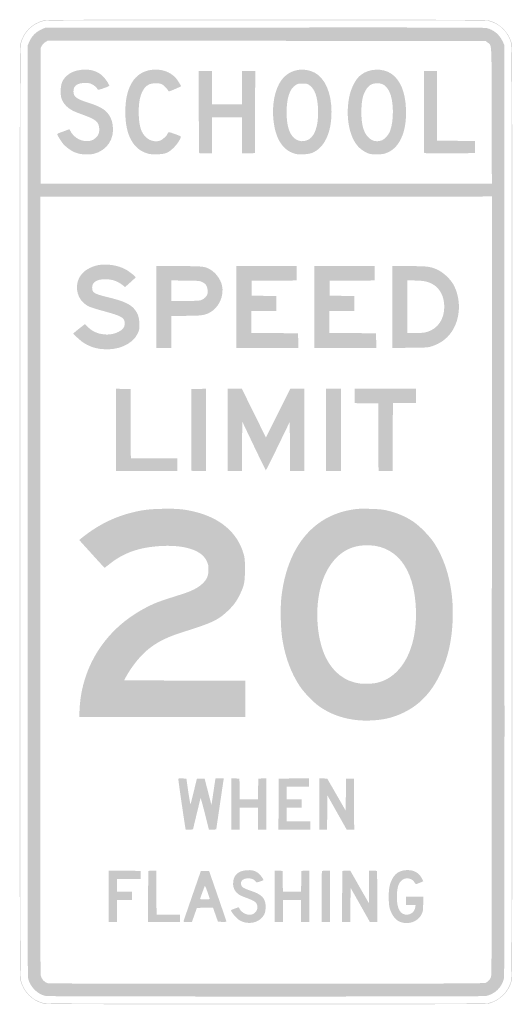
# Model space of a CAD drawing. Header units: inches. Extents: x -12 to 12, y -24 to 24.
import ezdxf

# ---------------------------------------------------------------- set-up
doc = ezdxf.new("R2010")
doc.units = ezdxf.units.IN
doc.header["$MEASUREMENT"] = 0

msp = doc.modelspace()

# ---------------------------------------------------------------- hatches: boundary and pattern name
h = msp.add_hatch(color=7)
edge = h.paths.add_edge_path()
edge.add_spline(control_points=[(-10.869, -23.957), (-11.395, -23.819), (-11.824, -23.385), (-11.959, -22.856), (-11.996, -22.713), (-12, -20.205), (-12, 0), (-12, 20.205), (-11.996, 22.713), (-11.959, 22.856), (-11.823, 23.391), (-11.391, 23.823), (-10.856, 23.959), (-10.714, 23.995), (-9.476, 24), (-0.009, 24), (7.64, 24), (10.718, 23.992), (10.82, 23.97), (11.34, 23.863), (11.799, 23.43), (11.957, 22.897), (11.996, 22.763), (12, 20.85), (12, 0), (12, -20.85), (11.996, -22.763), (11.957, -22.897), (11.879, -23.158), (11.759, -23.358), (11.559, -23.558), (11.349, -23.767), (11.082, -23.916), (10.82, -23.97), (10.718, -23.992), (7.643, -23.999), (-0.022, -23.998), (-9.268, -23.997), (-10.741, -23.991), (-10.869, -23.957)], knot_values=[0, 0, 0, 0, 1, 1, 1, 2, 2, 2, 3, 3, 3, 4, 4, 4, 5, 5, 5, 6, 6, 6, 7, 7, 7, 8, 8, 8, 9, 9, 9, 10, 10, 10, 11, 11, 11, 12, 12, 12, 13, 13, 13, 13], degree=3, periodic=0)
edge = h.paths.add_edge_path(flags=0)
edge.add_spline(control_points=[(10.82, -23.944), (11.336, -23.837), (11.773, -23.424), (11.93, -22.897), (11.969, -22.763), (11.973, -20.85), (11.973, 0), (11.973, 20.85), (11.969, 22.763), (11.93, 22.897), (11.809, 23.305), (11.524, 23.648), (11.165, 23.818), (11.054, 23.871), (10.899, 23.927), (10.82, 23.944), (10.718, 23.965), (7.64, 23.973), (-0.009, 23.973), (-9.476, 23.973), (-10.714, 23.968), (-10.856, 23.932), (-11.387, 23.797), (-11.797, 23.387), (-11.932, 22.856), (-11.969, 22.713), (-11.973, 20.205), (-11.973, 0), (-11.973, -20.205), (-11.969, -22.713), (-11.932, -22.856), (-11.799, -23.381), (-11.39, -23.793), (-10.869, -23.931), (-10.741, -23.964), (-9.268, -23.97), (-0.022, -23.971), (7.643, -23.973), (10.718, -23.965), (10.82, -23.944)], knot_values=[0, 0, 0, 0, 1, 1, 1, 2, 2, 2, 3, 3, 3, 4, 4, 4, 5, 5, 5, 6, 6, 6, 7, 7, 7, 8, 8, 8, 9, 9, 9, 10, 10, 10, 11, 11, 11, 12, 12, 12, 13, 13, 13, 13], degree=3, periodic=0)
h = msp.add_hatch(color=7)
edge = h.paths.add_edge_path()
edge.add_spline(control_points=[(-10.725, -23.595), (-11.144, -23.512), (-11.518, -23.128), (-11.597, -22.7), (-11.614, -22.61), (-11.621, -14.421), (-11.616, 0.094)], knot_values=[0, 0, 0, 0, 1, 1, 1, 2, 2, 2, 2], degree=3, periodic=0)
edge.add_line((-11.616, 0.094), (-11.609, 22.747))
edge.add_line((-11.609, 22.747), (-11.548, 22.896))
edge.add_spline(control_points=[(-11.548, 22.896), (-11.423, 23.199), (-11.199, 23.423), (-10.896, 23.548)], knot_values=[0, 0, 0, 0, 1, 1, 1, 1], degree=3, periodic=0)
edge.add_line((-10.896, 23.548), (-10.747, 23.609))
edge.add_line((-10.747, 23.609), (-0.081, 23.618))
edge.add_spline(control_points=[(-0.081, 23.618), (7.921, 23.624), (10.623, 23.618), (10.734, 23.595), (11.075, 23.523), (11.367, 23.287), (11.524, 22.956)], knot_values=[0, 0, 0, 0, 1, 1, 1, 2, 2, 2, 2], degree=3, periodic=0)
edge.add_line((11.524, 22.956), (11.609, 22.774))
edge.add_line((11.609, 22.774), (11.618, 0.094))
edge.add_spline(control_points=[(11.618, 0.094), (11.624, -17.159), (11.618, -22.621), (11.594, -22.734), (11.502, -23.164), (11.144, -23.514), (10.71, -23.596), (10.532, -23.629), (-10.556, -23.628), (-10.725, -23.595)], knot_values=[0, 0, 0, 0, 1, 1, 1, 2, 2, 2, 3, 3, 3, 3], degree=3, periodic=0)
edge = h.paths.add_edge_path(flags=0)
edge.add_spline(control_points=[(10.721, -22.945), (10.831, -22.885), (10.912, -22.793), (10.962, -22.674), (10.999, -22.584), (11.003, -20.665), (11.003, -3.597)], knot_values=[0, 0, 0, 0, 1, 1, 1, 2, 2, 2, 2], degree=3, periodic=0)
edge.add_line((11.003, -3.597), (11.003, 15.381))
edge.add_line((11.003, 15.381), (0.007, 15.374))
edge.add_line((0.007, 15.374), (-10.99, 15.367))
edge.add_line((-10.99, 15.367), (-10.998, -3.542))
edge.add_spline(control_points=[(-10.998, -3.542), (-11.004, -17.651), (-10.998, -22.488), (-10.975, -22.595), (-10.938, -22.77), (-10.795, -22.928), (-10.637, -22.97), (-10.566, -22.989), (-7.136, -22.997), (0.054, -22.994), (9.849, -22.99), (10.646, -22.987), (10.721, -22.945)], knot_values=[0, 0, 0, 0, 1, 1, 1, 2, 2, 2, 3, 3, 3, 4, 4, 4, 4], degree=3, periodic=0)
edge = h.paths.add_edge_path(flags=0)
edge.add_spline(control_points=[(10.997, 19.32), (10.989, 23.033), (11.006, 22.728), (10.797, 22.887)], knot_values=[0, 0, 0, 0, 1, 1, 1, 1], degree=3, periodic=0)
edge.add_line((10.797, 22.887), (10.698, 22.963))
edge.add_line((10.698, 22.963), (0.032, 22.97))
edge.add_line((0.032, 22.97), (-10.635, 22.977))
edge.add_line((-10.635, 22.977), (-10.745, 22.912))
edge.add_spline(control_points=[(-10.745, 22.912), (-10.807, 22.876), (-10.882, 22.8), (-10.916, 22.74)], knot_values=[0, 0, 0, 0, 1, 1, 1, 1], degree=3, periodic=0)
edge.add_line((-10.916, 22.74), (-10.976, 22.632))
edge.add_line((-10.976, 22.632), (-10.976, 19.316))
edge.add_line((-10.976, 19.316), (-10.976, 16))
edge.add_line((-10.976, 16), (0.014, 16))
edge.add_line((0.014, 16), (11.004, 16))
edge.add_line((11.004, 16), (10.997, 19.32))
h = msp.add_hatch(color=7)
edge = h.paths.add_edge_path()
edge.add_spline(control_points=[(-9.11, 17.469), (-9.187, 17.49), (-9.295, 17.525), (-9.349, 17.548), (-9.5, 17.611), (-9.777, 17.818), (-9.882, 17.947), (-9.995, 18.084), (-10.168, 18.367), (-10.168, 18.413), (-10.168, 18.431), (-10.117, 18.464), (-10.054, 18.486), (-9.991, 18.508), (-9.858, 18.557), (-9.758, 18.595)], knot_values=[0, 0, 0, 0, 1, 1, 1, 2, 2, 2, 3, 3, 3, 4, 4, 4, 5, 5, 5, 5], degree=3, periodic=0)
edge.add_line((-9.758, 18.595), (-9.576, 18.664))
edge.add_line((-9.576, 18.664), (-9.532, 18.578))
edge.add_spline(control_points=[(-9.532, 18.578), (-9.393, 18.303), (-9.108, 18.11), (-8.804, 18.082), (-8.588, 18.063), (-8.436, 18.11), (-8.295, 18.24), (-8.153, 18.371), (-8.112, 18.484), (-8.126, 18.707), (-8.145, 18.998), (-8.292, 19.133), (-8.794, 19.318), (-8.95, 19.375), (-9.156, 19.453), (-9.253, 19.491), (-9.617, 19.633), (-9.876, 19.878), (-9.967, 20.169), (-10.031, 20.37), (-10.012, 20.781), (-9.932, 20.962), (-9.815, 21.227), (-9.542, 21.441), (-9.226, 21.516), (-8.705, 21.64), (-8.245, 21.541), (-7.943, 21.239), (-7.811, 21.108), (-7.637, 20.844), (-7.637, 20.776), (-7.636, 20.747), (-8.17, 20.561), (-8.186, 20.584), (-8.19, 20.589), (-8.218, 20.63), (-8.249, 20.675), (-8.28, 20.72), (-8.37, 20.793), (-8.449, 20.836), (-8.577, 20.907), (-8.617, 20.916), (-8.822, 20.915), (-9.211, 20.912), (-9.401, 20.764), (-9.38, 20.478), (-9.361, 20.231), (-9.236, 20.139), (-8.668, 19.957), (-8.194, 19.805), (-7.962, 19.69), (-7.79, 19.521), (-7.611, 19.346), (-7.509, 19.135), (-7.468, 18.857), (-7.372, 18.194), (-7.737, 17.635), (-8.377, 17.464), (-8.55, 17.418), (-8.93, 17.42), (-9.11, 17.469)], knot_values=[0, 0, 0, 0, 1, 1, 1, 2, 2, 2, 3, 3, 3, 4, 4, 4, 5, 5, 5, 6, 6, 6, 7, 7, 7, 8, 8, 8, 9, 9, 9, 10, 10, 10, 11, 11, 11, 12, 12, 12, 13, 13, 13, 14, 14, 14, 15, 15, 15, 16, 16, 16, 17, 17, 17, 18, 18, 18, 19, 19, 19, 20, 20, 20, 20], degree=3, periodic=0)
h = msp.add_hatch(color=7)
edge = h.paths.add_edge_path()
edge.add_spline(control_points=[(-5.748, 17.469), (-6.472, 17.67), (-6.855, 18.375), (-6.855, 19.505), (-6.855, 20.708), (-6.408, 21.439), (-5.603, 21.551), (-5.111, 21.619), (-4.668, 21.471), (-4.385, 21.145), (-4.315, 21.065), (-4.135, 20.784), (-4.135, 20.756), (-4.135, 20.752), (-4.269, 20.689), (-4.434, 20.618), (-4.716, 20.496), (-4.735, 20.492), (-4.761, 20.539), (-4.819, 20.642), (-5.013, 20.831), (-5.097, 20.866), (-5.225, 20.92), (-5.553, 20.912), (-5.685, 20.852), (-6.045, 20.688), (-6.23, 20.156), (-6.2, 19.367), (-6.178, 18.781), (-6.077, 18.475), (-5.831, 18.254), (-5.632, 18.075), (-5.342, 18.022), (-5.118, 18.124), (-5.02, 18.169), (-4.809, 18.368), (-4.807, 18.418), (-4.807, 18.429), (-4.79, 18.459), (-4.77, 18.485), (-4.736, 18.53), (-4.719, 18.528), (-4.468, 18.437), (-4.322, 18.385), (-4.186, 18.332), (-4.166, 18.319), (-4.102, 18.279), (-4.281, 17.976), (-4.495, 17.762), (-4.751, 17.507), (-4.897, 17.449), (-5.306, 17.437), (-5.511, 17.431), (-5.648, 17.441), (-5.748, 17.469)], knot_values=[0, 0, 0, 0, 1, 1, 1, 2, 2, 2, 3, 3, 3, 4, 4, 4, 5, 5, 5, 6, 6, 6, 7, 7, 7, 8, 8, 8, 9, 9, 9, 10, 10, 10, 11, 11, 11, 12, 12, 12, 13, 13, 13, 14, 14, 14, 15, 15, 15, 16, 16, 16, 17, 17, 17, 18, 18, 18, 18], degree=3, periodic=0)
h = msp.add_hatch(color=7)
edge = h.paths.add_edge_path()
edge.add_spline(control_points=[(1.414, 17.463), (0.766, 17.648), (0.398, 18.295), (0.346, 19.34), (0.307, 20.106), (0.513, 20.83), (0.874, 21.199), (1.254, 21.588), (1.849, 21.678), (2.357, 21.424), (2.869, 21.168), (3.191, 20.431), (3.192, 19.514), (3.192, 18.487), (2.845, 17.748), (2.248, 17.507), (2.066, 17.433), (1.603, 17.409), (1.414, 17.463)], knot_values=[0, 0, 0, 0, 1, 1, 1, 2, 2, 2, 3, 3, 3, 4, 4, 4, 5, 5, 5, 6, 6, 6, 6], degree=3, periodic=0)
edge = h.paths.add_edge_path(flags=0)
edge.add_spline(control_points=[(1.958, 18.106), (2.356, 18.225), (2.567, 18.779), (2.537, 19.623), (2.516, 20.243), (2.378, 20.625), (2.109, 20.812), (2.009, 20.881), (1.976, 20.889), (1.778, 20.889), (1.583, 20.889), (1.546, 20.88), (1.446, 20.814), (1.289, 20.71), (1.183, 20.552), (1.105, 20.306), (0.982, 19.916), (0.969, 19.194), (1.077, 18.775), (1.163, 18.446), (1.298, 18.245), (1.502, 18.143), (1.653, 18.068), (1.793, 18.056), (1.958, 18.106)], knot_values=[0, 0, 0, 0, 1, 1, 1, 2, 2, 2, 3, 3, 3, 4, 4, 4, 5, 5, 5, 6, 6, 6, 7, 7, 7, 8, 8, 8, 8], degree=3, periodic=0)
h = msp.add_hatch(color=7)
edge = h.paths.add_edge_path()
edge.add_spline(control_points=[(5.067, 17.458), (4.882, 17.501), (4.65, 17.646), (4.492, 17.816), (4.06, 18.283), (3.879, 19.229), (4.042, 20.165), (4.124, 20.635), (4.358, 21.099), (4.615, 21.303), (5.025, 21.627), (5.688, 21.654), (6.112, 21.362), (6.542, 21.066), (6.785, 20.482), (6.82, 19.659), (6.869, 18.514), (6.488, 17.69), (5.813, 17.482), (5.624, 17.423), (5.262, 17.412), (5.067, 17.458)], knot_values=[0, 0, 0, 0, 1, 1, 1, 2, 2, 2, 3, 3, 3, 4, 4, 4, 5, 5, 5, 6, 6, 6, 7, 7, 7, 7], degree=3, periodic=0)
edge = h.paths.add_edge_path(flags=0)
edge.add_spline(control_points=[(5.603, 18.104), (5.757, 18.146), (5.969, 18.372), (6.046, 18.575), (6.242, 19.092), (6.224, 20.069), (6.011, 20.489), (5.853, 20.802), (5.676, 20.915), (5.374, 20.898), (5.141, 20.885), (4.998, 20.794), (4.868, 20.578), (4.707, 20.311), (4.647, 20.013), (4.647, 19.484), (4.646, 18.899), (4.746, 18.524), (4.965, 18.288), (5.146, 18.092), (5.348, 18.034), (5.603, 18.104)], knot_values=[0, 0, 0, 0, 1, 1, 1, 2, 2, 2, 3, 3, 3, 4, 4, 4, 5, 5, 5, 6, 6, 6, 7, 7, 7, 7], degree=3, periodic=0)
h = msp.add_hatch(color=7)
edge = h.paths.add_edge_path()
edge.add_spline(control_points=[(-3.255, 17.499), (-3.265, 17.509), (-3.273, 18.412), (-3.273, 19.506)], knot_values=[0, 0, 0, 0, 1, 1, 1, 1], degree=3, periodic=0)
edge.add_line((-3.273, 19.506), (-3.273, 21.495))
edge.add_line((-3.273, 21.495), (-2.949, 21.495))
edge.add_line((-2.949, 21.495), (-2.626, 21.495))
edge.add_line((-2.626, 21.495), (-2.626, 20.687))
edge.add_line((-2.626, 20.687), (-2.626, 19.879))
edge.add_line((-2.626, 19.879), (-1.899, 19.879))
edge.add_line((-1.899, 19.879), (-1.172, 19.879))
edge.add_line((-1.172, 19.879), (-1.172, 20.687))
edge.add_line((-1.172, 20.687), (-1.172, 21.495))
edge.add_line((-1.172, 21.495), (-0.848, 21.495))
edge.add_line((-0.848, 21.495), (-0.525, 21.495))
edge.add_line((-0.525, 21.495), (-0.532, 19.495))
edge.add_line((-0.532, 19.495), (-0.539, 17.495))
edge.add_line((-0.539, 17.495), (-0.855, 17.487))
edge.add_line((-0.855, 17.487), (-1.172, 17.48))
edge.add_line((-1.172, 17.48), (-1.172, 18.356))
edge.add_line((-1.172, 18.356), (-1.172, 19.232))
edge.add_line((-1.172, 19.232), (-1.899, 19.232))
edge.add_line((-1.899, 19.232), (-2.626, 19.232))
edge.add_line((-2.626, 19.232), (-2.626, 18.357))
edge.add_line((-2.626, 18.357), (-2.626, 17.481))
edge.add_line((-2.626, 17.481), (-2.932, 17.481))
edge.add_spline(control_points=[(-2.932, 17.481), (-3.099, 17.481), (-3.245, 17.49), (-3.255, 17.499)], knot_values=[0, 0, 0, 0, 1, 1, 1, 1], degree=3, periodic=0)
h = msp.add_hatch(color=7)
edge = h.paths.add_edge_path()
edge.add_spline(control_points=[(7.708, 17.499), (7.698, 17.509), (7.69, 18.412), (7.69, 19.506)], knot_values=[0, 0, 0, 0, 1, 1, 1, 1], degree=3, periodic=0)
edge.add_line((7.69, 19.506), (7.69, 21.495))
edge.add_line((7.69, 21.495), (8.013, 21.495))
edge.add_line((8.013, 21.495), (8.337, 21.495))
edge.add_line((8.337, 21.495), (8.337, 19.798))
edge.add_line((8.337, 19.798), (8.337, 18.102))
edge.add_line((8.337, 18.102), (9.259, 18.095))
edge.add_line((9.259, 18.095), (10.182, 18.088))
edge.add_line((10.182, 18.088), (10.182, 17.791))
edge.add_line((10.182, 17.791), (10.182, 17.495))
edge.add_line((10.182, 17.495), (8.954, 17.488))
edge.add_spline(control_points=[(8.954, 17.488), (8.279, 17.484), (7.718, 17.489), (7.708, 17.499)], knot_values=[0, 0, 0, 0, 1, 1, 1, 1], degree=3, periodic=0)
h = msp.add_hatch(color=7)
edge = h.paths.add_edge_path()
edge.add_spline(control_points=[(-8.057, 7.948), (-8.372, 7.989), (-8.67, 8.101), (-8.916, 8.269), (-9.051, 8.363), (-9.387, 8.668), (-9.387, 8.698), (-9.387, 8.709), (-9.261, 8.816), (-9.106, 8.938)], knot_values=[0, 0, 0, 0, 1, 1, 1, 2, 2, 2, 3, 3, 3, 3], degree=3, periodic=0)
edge.add_line((-9.106, 8.938), (-8.824, 9.159))
edge.add_line((-8.824, 9.159), (-8.696, 9.034))
edge.add_spline(control_points=[(-8.696, 9.034), (-8.453, 8.798), (-8.213, 8.689), (-7.871, 8.658), (-7.625, 8.636), (-7.401, 8.677), (-7.185, 8.783), (-6.978, 8.885), (-6.882, 9.009), (-6.882, 9.179), (-6.882, 9.481), (-7.004, 9.551), (-8, 9.818), (-8.252, 9.886), (-8.533, 9.976), (-8.625, 10.019), (-9.265, 10.317), (-9.412, 11.171), (-8.91, 11.673), (-8.751, 11.831), (-8.47, 11.973), (-8.202, 12.03), (-7.788, 12.118), (-7.213, 12.033), (-6.846, 11.829), (-6.658, 11.725), (-6.343, 11.477), (-6.352, 11.44), (-6.355, 11.429), (-6.472, 11.317), (-6.612, 11.192)], knot_values=[0, 0, 0, 0, 1, 1, 1, 2, 2, 2, 3, 3, 3, 4, 4, 4, 5, 5, 5, 6, 6, 6, 7, 7, 7, 8, 8, 8, 9, 9, 9, 10, 10, 10, 10], degree=3, periodic=0)
edge.add_line((-6.612, 11.192), (-6.867, 10.965))
edge.add_line((-6.867, 10.965), (-6.949, 11.032))
edge.add_spline(control_points=[(-6.949, 11.032), (-7.223, 11.255), (-7.487, 11.349), (-7.84, 11.348), (-8.245, 11.347), (-8.471, 11.201), (-8.471, 10.94), (-8.471, 10.7), (-8.374, 10.636), (-7.783, 10.491), (-6.905, 10.276), (-6.598, 10.137), (-6.389, 9.863), (-6.229, 9.652), (-6.171, 9.462), (-6.17, 9.145), (-6.168, 8.897), (-6.175, 8.861), (-6.252, 8.7), (-6.513, 8.156), (-7.261, 7.844), (-8.057, 7.948)], knot_values=[0, 0, 0, 0, 1, 1, 1, 2, 2, 2, 3, 3, 3, 4, 4, 4, 5, 5, 5, 6, 6, 6, 7, 7, 7, 7], degree=3, periodic=0)
h = msp.add_hatch(color=7)
edge = h.paths.add_edge_path()
edge.add_line((-5.347, 9.993), (-5.347, 11.987))
edge.add_line((-5.347, 11.987), (-4.262, 11.987))
edge.add_spline(control_points=[(-4.262, 11.987), (-3.06, 11.987), (-2.979, 11.978), (-2.711, 11.817), (-2.439, 11.654), (-2.213, 11.346), (-2.143, 11.041), (-2.027, 10.535), (-2.301, 9.943), (-2.76, 9.711), (-3.004, 9.587), (-3.193, 9.563), (-3.939, 9.563)], knot_values=[0, 0, 0, 0, 1, 1, 1, 2, 2, 2, 3, 3, 3, 4, 4, 4, 4], degree=3, periodic=0)
edge.add_line((-3.939, 9.563), (-4.62, 9.562))
edge.add_line((-4.62, 9.562), (-4.62, 8.781))
edge.add_line((-4.62, 8.781), (-4.62, 8))
edge.add_line((-4.62, 8), (-4.983, 8))
edge.add_line((-4.983, 8), (-5.347, 8))
edge.add_line((-5.347, 8), (-5.347, 9.993))
edge = h.paths.add_edge_path(flags=0)
edge.add_spline(control_points=[(-3.157, 10.332), (-3.022, 10.378), (-2.881, 10.516), (-2.852, 10.628), (-2.822, 10.75), (-2.856, 10.977), (-2.918, 11.064), (-2.95, 11.11), (-3.034, 11.175), (-3.105, 11.21), (-3.227, 11.27), (-3.262, 11.273), (-3.926, 11.281)], knot_values=[0, 0, 0, 0, 1, 1, 1, 2, 2, 2, 3, 3, 3, 4, 4, 4, 4], degree=3, periodic=0)
edge.add_line((-3.926, 11.281), (-4.62, 11.29))
edge.add_line((-4.62, 11.29), (-4.62, 10.79))
edge.add_line((-4.62, 10.79), (-4.62, 10.29))
edge.add_line((-4.62, 10.29), (-3.951, 10.29))
edge.add_spline(control_points=[(-3.951, 10.29), (-3.412, 10.29), (-3.258, 10.298), (-3.157, 10.332)], knot_values=[0, 0, 0, 0, 1, 1, 1, 1], degree=3, periodic=0)
for points in [[(-1.441, 9.993), (-1.441, 11.987), (0.027, 11.987), (1.495, 11.987), (1.495, 11.637), (1.495, 11.287), (0.397, 11.28), (-0.7, 11.273), (-0.7, 10.909), (-0.7, 10.545), (-0.101, 10.538), (0.498, 10.531), (0.498, 10.168), (0.498, 9.805), (-0.108, 9.805), (-0.714, 9.805), (-0.714, 9.266), (-0.714, 8.728), (0.424, 8.721), (1.562, 8.714), (1.57, 8.357), (1.577, 8), (0.068, 8), (-1.441, 8), (-1.441, 9.993)], [(2.357, 9.993), (2.357, 11.987), (3.825, 11.987), (5.293, 11.987), (5.293, 11.637), (5.293, 11.287), (4.195, 11.28), (3.098, 11.273), (3.098, 10.909), (3.098, 10.545), (3.697, 10.538), (4.296, 10.531), (4.296, 10.168), (4.296, 9.805), (3.69, 9.805), (3.084, 9.805), (3.084, 9.266), (3.084, 8.728), (4.222, 8.721), (5.36, 8.714), (5.368, 8.357), (5.375, 8), (3.866, 8), (2.357, 8), (2.357, 9.993)], [(-7.313, 4.001), (-7.313, 6.008), (-6.956, 6.001), (-6.599, 5.993), (-6.592, 4.303), (-6.585, 2.613), (-5.454, 2.613), (-4.323, 2.613), (-4.323, 2.303), (-4.323, 1.993), (-5.818, 1.993), (-7.313, 1.993), (-7.313, 4.001)], [(2.923, 4), (2.923, 6.007), (3.286, 6.007), (3.65, 6.007), (3.65, 4), (3.65, 1.993), (3.286, 1.993), (2.923, 1.993), (2.923, 4)], [(5.475, 3.642), (5.468, 5.293), (4.896, 5.3), (4.323, 5.307), (4.323, 5.657), (4.323, 6.007), (5.818, 6.007), (7.313, 6.007), (7.313, 5.657), (7.313, 5.306), (6.748, 5.306), (6.182, 5.306), (6.175, 3.657), (6.168, 2.007), (5.825, 1.999), (5.482, 1.992), (5.475, 3.642)], [(-1.684, -14.235), (-1.684, -12.981), (-1.488, -12.989), (-1.293, -12.997), (-1.286, -13.502), (-1.278, -14.007), (-0.835, -14.007), (-0.392, -14.007), (-0.384, -13.502), (-0.377, -12.997), (-0.182, -12.989), (0.013, -12.981), (0.013, -14.235), (0.013, -15.488), (-0.189, -15.488), (-0.391, -15.488), (-0.391, -14.949), (-0.391, -14.411), (-0.835, -14.411), (-1.279, -14.411), (-1.279, -14.949), (-1.279, -15.488), (-1.481, -15.488), (-1.684, -15.488), (-1.684, -14.235)], [(0.613, -14.242), (0.62, -12.997), (1.354, -12.989), (2.088, -12.982), (2.088, -13.185), (2.088, -13.387), (1.549, -13.387), (1.01, -13.387), (1.01, -13.697), (1.01, -14.007), (1.374, -14.007), (1.737, -14.007), (1.737, -14.209), (1.737, -14.411), (1.374, -14.411), (1.01, -14.411), (1.01, -14.747), (1.01, -15.084), (1.589, -15.084), (2.168, -15.084), (2.168, -15.286), (2.168, -15.488), (1.387, -15.488), (0.606, -15.488), (0.613, -14.242)], [(2.599, -14.235), (2.599, -12.981), (2.792, -12.989), (2.984, -12.997), (3.432, -13.775), (3.879, -14.554), (3.892, -13.775), (3.906, -12.997), (4.094, -12.997), (4.283, -12.997), (4.29, -14.242), (4.297, -15.488), (4.115, -15.487), (3.933, -15.486), (3.461, -14.649), (2.99, -13.812), (2.983, -14.65), (2.976, -15.488), (2.787, -15.488), (2.599, -15.488), (2.599, -14.235)], [(-7.663, -18.734), (-7.663, -17.481), (-6.889, -17.488), (-6.114, -17.495), (-6.107, -17.69), (-6.099, -17.886), (-6.679, -17.886), (-7.259, -17.886), (-7.259, -18.195), (-7.259, -18.505), (-6.896, -18.505), (-6.532, -18.505), (-6.532, -18.707), (-6.532, -18.909), (-6.896, -18.909), (-7.259, -18.909), (-7.259, -19.448), (-7.259, -19.987), (-7.461, -19.987), (-7.663, -19.987), (-7.663, -18.734)], [(-5.744, -18.741), (-5.737, -17.495), (-5.542, -17.487), (-5.347, -17.479), (-5.34, -18.551), (-5.333, -19.623), (-4.761, -19.63), (-4.189, -19.637), (-4.189, -19.812), (-4.189, -19.987), (-4.97, -19.987), (-5.751, -19.987), (-5.744, -18.741)], [(0.418, -18.733), (0.418, -17.479), (0.613, -17.487), (0.808, -17.495), (0.815, -18), (0.823, -18.505), (1.266, -18.505), (1.709, -18.505), (1.717, -18), (1.724, -17.495), (1.919, -17.487), (2.114, -17.479), (2.114, -18.733), (2.114, -19.987), (1.912, -19.987), (1.71, -19.987), (1.71, -19.448), (1.71, -18.909), (1.266, -18.909), (0.822, -18.909), (0.822, -19.448), (0.822, -19.987), (0.62, -19.987), (0.418, -19.987), (0.418, -18.733)], [(2.714, -18.741), (2.721, -17.495), (2.916, -17.487), (3.111, -17.479), (3.111, -18.733), (3.111, -19.987), (2.909, -19.987), (2.707, -19.987), (2.714, -18.741)], [(3.71, -18.741), (3.717, -17.495), (3.91, -17.487), (4.103, -17.479), (4.556, -18.274), (5.01, -19.068), (5.017, -18.273), (5.024, -17.479), (5.219, -17.487), (5.414, -17.495), (5.421, -18.741), (5.428, -19.987), (5.245, -19.987), (5.062, -19.987), (4.592, -19.153), (4.121, -18.319), (4.114, -19.153), (4.107, -19.987), (3.905, -19.987), (3.703, -19.987), (3.71, -18.741)]]:
    msp.add_hatch(color=7).paths.add_polyline_path(points)
h = msp.add_hatch(color=7)
edge = h.paths.add_edge_path()
edge.add_line((6.155, 9.991), (6.155, 11.987))
edge.add_line((6.155, 11.987), (6.972, 11.987))
edge.add_spline(control_points=[(6.972, 11.987), (7.899, 11.987), (8.041, 11.966), (8.418, 11.778), (8.655, 11.66), (8.972, 11.36), (9.114, 11.117), (9.333, 10.746), (9.439, 10.22), (9.388, 9.763), (9.295, 8.928), (8.84, 8.332), (8.108, 8.088), (7.895, 8.017), (7.881, 8.016), (7.024, 8.006)], knot_values=[0, 0, 0, 0, 1, 1, 1, 2, 2, 2, 3, 3, 3, 4, 4, 4, 5, 5, 5, 5], degree=3, periodic=0)
edge.add_line((7.024, 8.006), (6.155, 7.996))
edge.add_line((6.155, 7.996), (6.155, 9.991))
edge = h.paths.add_edge_path(flags=0)
edge.add_spline(control_points=[(7.857, 8.781), (8.371, 8.939), (8.685, 9.399), (8.686, 9.996), (8.688, 10.51), (8.472, 10.921), (8.095, 11.122), (7.874, 11.24), (7.633, 11.285), (7.226, 11.286)], knot_values=[0, 0, 0, 0, 1, 1, 1, 2, 2, 2, 3, 3, 3, 3], degree=3, periodic=0)
edge.add_line((7.226, 11.286), (6.882, 11.286))
edge.add_line((6.882, 11.286), (6.882, 10.007))
edge.add_line((6.882, 10.007), (6.882, 8.727))
edge.add_line((6.882, 8.727), (7.283, 8.727))
edge.add_spline(control_points=[(7.283, 8.727), (7.607, 8.727), (7.718, 8.738), (7.857, 8.781)], knot_values=[0, 0, 0, 0, 1, 1, 1, 1], degree=3, periodic=0)
h = msp.add_hatch(color=7)
edge = h.paths.add_edge_path()
edge.add_spline(control_points=[(-3.637, 2.027), (-3.645, 2.045), (-3.647, 2.945), (-3.643, 4.027)], knot_values=[0, 0, 0, 0, 1, 1, 1, 1], degree=3, periodic=0)
edge.add_line((-3.643, 4.027), (-3.636, 5.993))
edge.add_line((-3.636, 5.993), (-3.279, 6.001))
edge.add_line((-3.279, 6.001), (-2.923, 6.008))
edge.add_line((-2.923, 6.008), (-2.923, 4.001))
edge.add_line((-2.923, 4.001), (-2.923, 1.993))
edge.add_line((-2.923, 1.993), (-3.274, 1.993))
edge.add_spline(control_points=[(-3.274, 1.993), (-3.53, 1.993), (-3.628, 2.002), (-3.637, 2.027)], knot_values=[0, 0, 0, 0, 1, 1, 1, 1], degree=3, periodic=0)
h = msp.add_hatch(color=7)
edge = h.paths.add_edge_path()
edge.add_line((-1.872, 4), (-1.872, 6.007))
edge.add_line((-1.872, 6.007), (-1.524, 6.007))
edge.add_line((-1.524, 6.007), (-1.176, 6.007))
edge.add_line((-1.176, 6.007), (-0.74, 5.125))
edge.add_spline(control_points=[(-0.74, 5.125), (-0.5, 4.639), (-0.236, 4.104), (-0.154, 3.935)], knot_values=[0, 0, 0, 0, 1, 1, 1, 1], degree=3, periodic=0)
edge.add_line((-0.154, 3.935), (-0.004, 3.627))
edge.add_line((-0.004, 3.627), (0.59, 4.817))
edge.add_line((0.59, 4.817), (1.185, 6.007))
edge.add_line((1.185, 6.007), (1.528, 6.007))
edge.add_line((1.528, 6.007), (1.872, 6.007))
edge.add_line((1.872, 6.007), (1.872, 4))
edge.add_line((1.872, 4), (1.872, 1.993))
edge.add_line((1.872, 1.993), (1.522, 1.993))
edge.add_line((1.522, 1.993), (1.172, 1.993))
edge.add_line((1.172, 1.993), (1.165, 3.195))
edge.add_line((1.165, 3.195), (1.158, 4.397))
edge.add_line((1.158, 4.397), (0.582, 3.209))
edge.add_spline(control_points=[(0.582, 3.209), (0.266, 2.556), (-0.001, 2.026), (-0.01, 2.032), (-0.019, 2.038), (-0.281, 2.576), (-0.593, 3.227)], knot_values=[0, 0, 0, 0, 1, 1, 1, 2, 2, 2, 2], degree=3, periodic=0)
edge.add_line((-0.593, 3.227), (-1.158, 4.412))
edge.add_line((-1.158, 4.412), (-1.165, 3.202))
edge.add_line((-1.165, 3.202), (-1.172, 1.993))
edge.add_line((-1.172, 1.993), (-1.522, 1.993))
edge.add_line((-1.522, 1.993), (-1.872, 1.993))
edge.add_line((-1.872, 1.993), (-1.872, 4))
h = msp.add_hatch(color=7)
edge = h.paths.add_edge_path()
edge.add_spline(control_points=[(-9.083, -9.623), (-9.025, -8.324), (-8.539, -7.09), (-7.699, -6.113), (-7.162, -5.489), (-6.515, -4.992), (-5.729, -4.599), (-5.349, -4.409), (-5.246, -4.372), (-4.108, -4.009), (-3.591, -3.844), (-3.295, -3.691), (-3.082, -3.478), (-2.861, -3.256), (-2.801, -3.107), (-2.803, -2.783), (-2.805, -2.592), (-2.817, -2.54), (-2.892, -2.387), (-2.997, -2.173), (-3.163, -2.019), (-3.421, -1.896), (-3.811, -1.709), (-4.389, -1.623), (-5.04, -1.654), (-6.143, -1.706), (-6.917, -1.971), (-7.627, -2.539), (-7.752, -2.639), (-7.859, -2.721), (-7.865, -2.721), (-7.871, -2.721), (-8.152, -2.416), (-8.488, -2.043)], knot_values=[0, 0, 0, 0, 1, 1, 1, 2, 2, 2, 3, 3, 3, 4, 4, 4, 5, 5, 5, 6, 6, 6, 7, 7, 7, 8, 8, 8, 9, 9, 9, 10, 10, 10, 11, 11, 11, 11], degree=3, periodic=0)
edge.add_line((-8.488, -2.043), (-9.101, -1.366))
edge.add_line((-9.101, -1.366), (-9.022, -1.301))
edge.add_spline(control_points=[(-9.022, -1.301), (-8.286, -0.696), (-7.502, -0.286), (-6.64, -0.056), (-6.067, 0.096), (-5.74, 0.14), (-5.061, 0.155), (-4.373, 0.17), (-4.06, 0.145), (-3.571, 0.036), (-2.258, -0.255), (-1.38, -0.995), (-1.086, -2.061), (-1.034, -2.249), (-1.026, -2.343), (-1.026, -2.801), (-1.026, -3.412), (-1.06, -3.581), (-1.268, -4.012), (-1.428, -4.346), (-1.574, -4.546), (-1.849, -4.809), (-2.32, -5.26), (-2.616, -5.402), (-3.982, -5.832), (-4.758, -6.076), (-5.194, -6.281), (-5.632, -6.609), (-6.036, -6.911), (-6.439, -7.382), (-6.757, -7.923), (-6.84, -8.066), (-6.909, -8.19), (-6.909, -8.199), (-6.909, -8.208), (-5.582, -8.215), (-3.96, -8.215)], knot_values=[0, 0, 0, 0, 1, 1, 1, 2, 2, 2, 3, 3, 3, 4, 4, 4, 5, 5, 5, 6, 6, 6, 7, 7, 7, 8, 8, 8, 9, 9, 9, 10, 10, 10, 11, 11, 11, 12, 12, 12, 12], degree=3, periodic=0)
edge.add_line((-3.96, -8.215), (-1.01, -8.215))
edge.add_line((-1.01, -8.215), (-1.01, -9.104))
edge.add_line((-1.01, -9.104), (-1.01, -9.993))
edge.add_line((-1.01, -9.993), (-5.055, -9.993))
edge.add_line((-5.055, -9.993), (-9.099, -9.993))
edge.add_line((-9.099, -9.993), (-9.083, -9.623))
h = msp.add_hatch(color=7)
edge = h.paths.add_edge_path()
edge.add_spline(control_points=[(4.525, -10.155), (3.803, -10.091), (3.181, -9.877), (2.634, -9.505), (2.333, -9.3), (1.868, -8.823), (1.652, -8.498), (1.222, -7.851), (0.939, -7.088), (0.793, -6.182), (0.712, -5.683), (0.691, -4.654), (0.751, -4.138), (0.937, -2.536), (1.544, -1.316), (2.517, -0.583), (2.994, -0.224), (3.534, 0.003), (4.165, 0.111), (4.455, 0.16), (4.569, 0.166), (5.051, 0.154), (5.467, 0.143), (5.664, 0.126), (5.85, 0.084), (6.348, -0.026), (6.77, -0.202), (7.165, -0.462), (7.463, -0.658), (7.96, -1.161), (8.172, -1.481), (8.846, -2.499), (9.174, -3.896), (9.09, -5.382), (9.031, -6.409), (8.842, -7.18), (8.457, -7.96), (8.028, -8.83), (7.478, -9.402), (6.707, -9.779), (6.203, -10.025), (5.732, -10.138), (5.104, -10.163), (4.919, -10.171), (4.659, -10.167), (4.525, -10.155)], knot_values=[0, 0, 0, 0, 1, 1, 1, 2, 2, 2, 3, 3, 3, 4, 4, 4, 5, 5, 5, 6, 6, 6, 7, 7, 7, 8, 8, 8, 9, 9, 9, 10, 10, 10, 11, 11, 11, 12, 12, 12, 13, 13, 13, 14, 14, 14, 15, 15, 15, 15], degree=3, periodic=0)
edge = h.paths.add_edge_path(flags=0)
edge.add_spline(control_points=[(5.352, -8.338), (5.743, -8.255), (6.069, -8.08), (6.356, -7.798), (7.014, -7.153), (7.352, -6.062), (7.304, -4.741), (7.23, -2.691), (6.302, -1.544), (4.783, -1.624), (4.237, -1.652), (3.78, -1.862), (3.404, -2.255), (3.078, -2.597), (2.847, -3.018), (2.69, -3.556), (2.363, -4.679), (2.462, -6.192), (2.924, -7.115), (3.279, -7.824), (3.851, -8.261), (4.552, -8.358), (4.743, -8.384), (5.186, -8.373), (5.352, -8.338)], knot_values=[0, 0, 0, 0, 1, 1, 1, 2, 2, 2, 3, 3, 3, 4, 4, 4, 5, 5, 5, 6, 6, 6, 7, 7, 7, 8, 8, 8, 8], degree=3, periodic=0)
h = msp.add_hatch(color=7)
edge = h.paths.add_edge_path()
edge.add_spline(control_points=[(-3.944, -15.308), (-4.02, -14.839), (-4.269, -13.106), (-4.269, -13.047), (-4.269, -12.982), (-4.266, -12.981), (-4.074, -12.989)], knot_values=[0, 0, 0, 0, 1, 1, 1, 2, 2, 2, 2], degree=3, periodic=0)
edge.add_line((-4.074, -12.989), (-3.879, -12.997))
edge.add_line((-3.879, -12.997), (-3.786, -13.64))
edge.add_spline(control_points=[(-3.786, -13.64), (-3.729, -14.032), (-3.685, -14.263), (-3.673, -14.233), (-3.662, -14.205), (-3.589, -13.915), (-3.51, -13.589)], knot_values=[0, 0, 0, 0, 1, 1, 1, 2, 2, 2, 2], degree=3, periodic=0)
edge.add_line((-3.51, -13.589), (-3.367, -12.997))
edge.add_line((-3.367, -12.997), (-3.178, -12.997))
edge.add_line((-3.178, -12.997), (-2.99, -12.997))
edge.add_line((-2.99, -12.997), (-2.824, -13.643))
edge.add_spline(control_points=[(-2.824, -13.643), (-2.733, -13.999), (-2.657, -14.283), (-2.656, -14.275), (-2.641, -14.188), (-2.465, -13.003), (-2.465, -12.995), (-2.465, -12.988), (-2.373, -12.983), (-2.261, -12.983)], knot_values=[0, 0, 0, 0, 1, 1, 1, 2, 2, 2, 3, 3, 3, 3], degree=3, periodic=0)
edge.add_line((-2.261, -12.983), (-2.057, -12.983))
edge.add_line((-2.057, -12.983), (-2.074, -13.098))
edge.add_spline(control_points=[(-2.074, -13.098), (-2.084, -13.161), (-2.167, -13.721), (-2.258, -14.343)], knot_values=[0, 0, 0, 0, 1, 1, 1, 1], degree=3, periodic=0)
edge.add_line((-2.258, -14.343), (-2.425, -15.475))
edge.add_line((-2.425, -15.475), (-2.603, -15.483))
edge.add_line((-2.603, -15.483), (-2.781, -15.491))
edge.add_line((-2.781, -15.491), (-2.978, -14.702))
edge.add_spline(control_points=[(-2.978, -14.702), (-3.086, -14.269), (-3.181, -13.932), (-3.188, -13.954), (-3.195, -13.975), (-3.282, -14.327), (-3.38, -14.734)], knot_values=[0, 0, 0, 0, 1, 1, 1, 2, 2, 2, 2], degree=3, periodic=0)
edge.add_line((-3.38, -14.734), (-3.558, -15.475))
edge.add_line((-3.558, -15.475), (-3.736, -15.483))
edge.add_line((-3.736, -15.483), (-3.914, -15.491))
edge.add_line((-3.914, -15.491), (-3.944, -15.308))
h = msp.add_hatch(color=7)
edge = h.paths.add_edge_path()
edge.add_spline(control_points=[(-4.012, -19.926), (-4.001, -19.893), (-3.808, -19.332), (-3.583, -18.68)], knot_values=[0, 0, 0, 0, 1, 1, 1, 1], degree=3, periodic=0)
edge.add_line((-3.583, -18.68), (-3.172, -17.495))
edge.add_line((-3.172, -17.495), (-2.973, -17.495))
edge.add_line((-2.973, -17.495), (-2.774, -17.495))
edge.add_line((-2.774, -17.495), (-2.35, -18.721))
edge.add_spline(control_points=[(-2.35, -18.721), (-2.117, -19.395), (-1.926, -19.956), (-1.926, -19.967), (-1.926, -19.979), (-2.019, -19.985), (-2.133, -19.981)], knot_values=[0, 0, 0, 0, 1, 1, 1, 2, 2, 2, 2], degree=3, periodic=0)
edge.add_line((-2.133, -19.981), (-2.341, -19.973))
edge.add_line((-2.341, -19.973), (-2.462, -19.629))
edge.add_line((-2.462, -19.629), (-2.583, -19.285))
edge.add_line((-2.583, -19.285), (-2.975, -19.292))
edge.add_line((-2.975, -19.292), (-3.367, -19.3))
edge.add_line((-3.367, -19.3), (-3.488, -19.643))
edge.add_line((-3.488, -19.643), (-3.609, -19.986))
edge.add_line((-3.609, -19.986), (-3.82, -19.986))
edge.add_spline(control_points=[(-3.82, -19.986), (-4.026, -19.987), (-4.03, -19.985), (-4.012, -19.926)], knot_values=[0, 0, 0, 0, 1, 1, 1, 1], degree=3, periodic=0)
edge = h.paths.add_edge_path(flags=0)
edge.add_spline(control_points=[(-2.74, -18.848), (-2.747, -18.83), (-2.799, -18.679), (-2.856, -18.512), (-2.914, -18.345), (-2.968, -18.218), (-2.978, -18.229), (-2.987, -18.24), (-3.038, -18.37), (-3.091, -18.519), (-3.144, -18.667), (-3.195, -18.809), (-3.206, -18.835), (-3.223, -18.878), (-3.202, -18.882), (-2.976, -18.882), (-2.79, -18.882), (-2.731, -18.874), (-2.74, -18.848)], knot_values=[0, 0, 0, 0, 1, 1, 1, 2, 2, 2, 3, 3, 3, 4, 4, 4, 5, 5, 5, 6, 6, 6, 6], degree=3, periodic=0)
h = msp.add_hatch(color=7)
edge = h.paths.add_edge_path()
edge.add_spline(control_points=[(-1.109, -19.986), (-1.227, -19.948), (-1.319, -19.892), (-1.424, -19.797), (-1.555, -19.677), (-1.731, -19.433), (-1.706, -19.407), (-1.7, -19.402), (-1.614, -19.368), (-1.514, -19.331)], knot_values=[0, 0, 0, 0, 1, 1, 1, 2, 2, 2, 3, 3, 3, 3], degree=3, periodic=0)
edge.add_line((-1.514, -19.331), (-1.332, -19.265))
edge.add_line((-1.332, -19.265), (-1.293, -19.339))
edge.add_spline(control_points=[(-1.293, -19.339), (-1.21, -19.501), (-0.986, -19.636), (-0.802, -19.636), (-0.6, -19.637), (-0.418, -19.465), (-0.418, -19.275), (-0.418, -19.056), (-0.515, -18.97), (-0.94, -18.816), (-1.087, -18.763), (-1.244, -18.697), (-1.29, -18.668), (-1.496, -18.541), (-1.603, -18.355), (-1.603, -18.125), (-1.603, -17.718), (-1.375, -17.492), (-0.936, -17.462), (-0.688, -17.446), (-0.547, -17.479), (-0.393, -17.59), (-0.295, -17.662), (-0.121, -17.886), (-0.121, -17.942), (-0.121, -17.953), (-0.197, -17.984), (-0.29, -18.012)], knot_values=[0, 0, 0, 0, 1, 1, 1, 2, 2, 2, 3, 3, 3, 4, 4, 4, 5, 5, 5, 6, 6, 6, 7, 7, 7, 8, 8, 8, 9, 9, 9, 9], degree=3, periodic=0)
edge.add_line((-0.29, -18.012), (-0.458, -18.063))
edge.add_line((-0.458, -18.063), (-0.507, -18.001))
edge.add_spline(control_points=[(-0.507, -18.001), (-0.585, -17.903), (-0.698, -17.859), (-0.867, -17.859), (-1.137, -17.859), (-1.281, -18.009), (-1.2, -18.205), (-1.16, -18.302), (-1.066, -18.355), (-0.737, -18.466), (-0.283, -18.619), (-0.118, -18.752), (-0.041, -19.029), (0.006, -19.195), (-0.017, -19.486), (-0.088, -19.623), (-0.263, -19.963), (-0.703, -20.119), (-1.109, -19.986)], knot_values=[0, 0, 0, 0, 1, 1, 1, 2, 2, 2, 3, 3, 3, 4, 4, 4, 5, 5, 5, 6, 6, 6, 6], degree=3, periodic=0)
h = msp.add_hatch(color=7)
edge = h.paths.add_edge_path()
edge.add_spline(control_points=[(6.583, -19.999), (6.334, -19.922), (6.138, -19.684), (6.03, -19.325), (5.962, -19.098), (5.96, -18.454), (6.028, -18.209), (6.164, -17.715), (6.404, -17.487), (6.815, -17.46), (7.183, -17.437), (7.434, -17.565), (7.594, -17.859), (7.635, -17.935), (7.664, -18), (7.659, -18.004), (7.654, -18.008), (7.571, -18.043), (7.475, -18.082), (7.317, -18.145), (7.297, -18.147), (7.273, -18.108), (7.179, -17.956), (7.079, -17.88), (6.957, -17.866), (6.791, -17.847), (6.714, -17.87), (6.601, -17.968), (6.46, -18.092), (6.394, -18.296), (6.378, -18.653), (6.349, -19.322), (6.541, -19.675), (6.908, -19.626), (7.109, -19.598), (7.242, -19.468), (7.273, -19.266)], knot_values=[0, 0, 0, 0, 1, 1, 1, 2, 2, 2, 3, 3, 3, 4, 4, 4, 5, 5, 5, 6, 6, 6, 7, 7, 7, 8, 8, 8, 9, 9, 9, 10, 10, 10, 11, 11, 11, 12, 12, 12, 12], degree=3, periodic=0)
edge.add_line((7.273, -19.266), (7.291, -19.152))
edge.add_line((7.291, -19.152), (7.06, -19.152))
edge.add_line((7.06, -19.152), (6.828, -19.152))
edge.add_line((6.828, -19.152), (6.828, -18.949))
edge.add_line((6.828, -18.949), (6.828, -18.747))
edge.add_line((6.828, -18.747), (7.248, -18.747))
edge.add_line((7.248, -18.747), (7.668, -18.747))
edge.add_line((7.668, -18.747), (7.659, -19.118))
edge.add_spline(control_points=[(7.659, -19.118), (7.65, -19.47), (7.646, -19.495), (7.569, -19.635), (7.388, -19.966), (6.973, -20.119), (6.583, -19.999)], knot_values=[0, 0, 0, 0, 1, 1, 1, 2, 2, 2, 2], degree=3, periodic=0)

doc.saveas('drawing.dxf')
